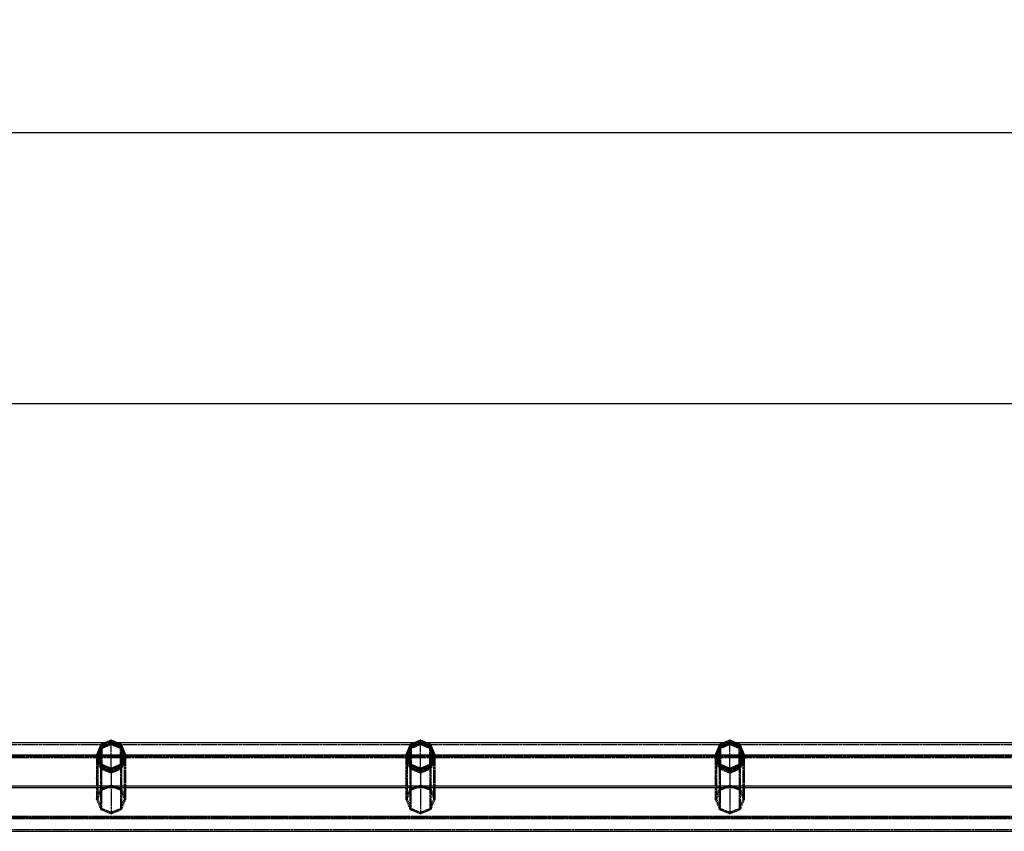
# Model space of a CAD drawing. Extents: x 551880 to 585869, y 94458 to 133000.
# Tile 15 of 42: x 572119 to 575461, y 114687 to 117441. Entities that reach past the tile are written whole.
import ezdxf

# ---------------------------------------------------------------- set-up
doc = ezdxf.new("R2010")
doc.units = 0
doc.header["$LTSCALE"] = 10
doc.header["$MEASUREMENT"] = 0
doc.linetypes.add('HIDDEN', pattern=[0.375, 0.25, -0.125])
doc.layers.get('0').update_dxf_attribs({"linetype": 'CONTINUOUS'})
doc.layers.get('Defpoints').update_dxf_attribs({"linetype": 'CONTINUOUS'})
for name, color, linetype in [('FORIR', 4, 'CONTINUOUS'), ('G', 3, 'CONTINUOUS'), ('MV', 7, 'CONTINUOUS'), ('S', 7, 'CONTINUOUS'), ('TR', 6, 'HIDDEN')]:
    doc.layers.add(name, color=color, linetype=linetype)
doc.styles.add('PADRAO MTL', font='txt.shx', dxfattribs={"width": 0.8, "oblique": 5})
doc.styles.get("Standard").update_dxf_attribs({"font": 'txt.shx', "width": 0.7, "oblique": 5})
doc.dimstyles.new('1-75', dxfattribs={"dimscale": 75, "dimtxt": 2.5, "dimasz": 2, "dimexe": 2, "dimexo": 2, "dimgap": 2, "dimtad": 1, "dimdec": 0, "dimdsep": 46, "dimtxsty": 'PADRAO MTL', "dimcen": 3, "dimclrd": 1, "dimclre": 1, "dimclrt": 7, "dimadec": 0, "dimazin": 0, "dimtfac": 1, "dimtdec": 0, "dimtmove": 0, "dimatfit": 3, "dimfxl": 1, "dimtfill": 1, "dimtolj": 1, "dimarcsym": 0})

# ---------------------------------------------------------------- blocks, each defined once
blk = doc.blocks.new('3D_INFOM')
blk.add_point((0, 0))
at = {"layer": 'FORIR', "flags": 1}
blk.add_attdef('MARK', (7.6, -4.3), '', height=5.26, dxfattribs=at)
blk = doc.blocks.new('3D_INFOTEXT')
blk.add_point((0, 0))
at = {"flags": 1}
for tag, p in [('MAR_PEZ', (7.2, 4.1)), ('POS_PEZ', (7.6, -4.3)), ('HANDLE', (7, -38.5)), ('LUN_PRO', (7.2, -21.9)), ('NOM_PRO', (7.6, -13.2)), ('MAT_PRO', (7.6, -30.1))]:
    blk.add_attdef(tag, p, '', height=5.26, dxfattribs=at)
blk = doc.blocks.new('*D95')
at = {"layer": 'Defpoints', "color": 0, "transparency": 16777216}
for p in [(568679.6, 116137.5), (568679.6, 116137.5), (583679.6, 116137.5)]:
    blk.add_point(p, dxfattribs=at)
at = {"layer": 'MV', "color": 1, "lineweight": -2, "transparency": 16777216}
blk.add_line((583529.6, 116137.5), (568829.6, 116137.5), dxfattribs=at)
at = {"layer": 'MV', "color": 1, "transparency": 16777216}
for points in [[(568829.6, 116162.5), (568829.6, 116112.5), (568679.6, 116137.5)], [(583529.6, 116162.5), (583529.6, 116112.5), (583679.6, 116137.5)]]:
    blk.add_solid(points, dxfattribs=at)
at = {"layer": 'MV', "color": 7, "transparency": 16777216, "insert": (576179.6, 116381.2), "char_height": 187.5, "attachment_point": 5, "style": 'PADRAO MTL', "bg_fill": 3, "box_fill_scale": 1.25, "bg_fill_color": 256, "bg_fill_true_color": 13158600, "bg_fill_transparency": 0}
blk.add_mtext('\\A1;15000', dxfattribs=at)
blk = doc.blocks.new('*D98')
at = {"layer": 'Defpoints', "color": 0, "transparency": 16777216}
for p in [(551879.6, 117056.9), (551879.6, 116337.5), (585679.6, 116287.5)]:
    blk.add_point(p, dxfattribs=at)
at = {"layer": 'MV', "color": 1, "lineweight": -2, "transparency": 16777216}
for p, q in [((551879.6, 116487.5), (551879.6, 117206.9)), ((585679.6, 116437.5), (585679.6, 117206.9)), ((585529.6, 117056.9), (552029.6, 117056.9))]:
    blk.add_line(p, q, dxfattribs=at)
at = {"layer": 'MV', "color": 1, "transparency": 16777216}
for points in [[(552029.6, 117081.9), (552029.6, 117031.9), (551879.6, 117056.9)], [(585529.6, 117081.9), (585529.6, 117031.9), (585679.6, 117056.9)]]:
    blk.add_solid(points, dxfattribs=at)
at = {"layer": 'MV', "color": 7, "transparency": 16777216, "insert": (568779.6, 117300.6), "char_height": 187.5, "attachment_point": 5, "style": 'PADRAO MTL', "bg_fill": 3, "box_fill_scale": 1.25, "bg_fill_color": 256, "bg_fill_true_color": 13158600, "bg_fill_transparency": 0}
blk.add_mtext('\\A1;33800', dxfattribs=at)

msp = doc.modelspace()

# ---------------------------------------------------------------- linework, layer by layer
at = {"layer": 'G'}
for p, q in [((572406.2, 114986.7), (571403, 114986.7)), ((572413.4, 114976.5), (572429.6, 114982.8)), ((572429.6, 114982.8), (572429.6, 114991.7)), ((572429.6, 114982.8), (572445.8, 114976.5)), ((573456.2, 114986.7), (572453, 114986.7)), ((573463.4, 114976.5), (573479.6, 114982.8)), ((573479.6, 114982.8), (573479.6, 114991.7)), ((573479.6, 114982.8), (573495.8, 114976.5)), ((574506.2, 114986.7), (573503, 114986.7)), ((574513.4, 114976.5), (574529.6, 114982.8)), ((574529.6, 114982.8), (574529.6, 114991.7)), ((574529.6, 114982.8), (574545.8, 114976.5)), ((575556.2, 114986.7), (574553, 114986.7)), ((572386.9, 114944.9), (572394.6, 114963.1)), ((572394.6, 114963.1), (572397.6, 114970.2)), ((572397.6, 114978.4), (572397.6, 114970.2)), ((572397.6, 114970.2), (572413.4, 114976.5)), ((572445.8, 114976.5), (572461.6, 114970.2)), ((572461.6, 114970.2), (572461.6, 114978.4)), ((572461.6, 114970.2), (572464.7, 114963.1)), ((572464.7, 114963.1), (572472.4, 114944.9)), ((573436.9, 114944.9), (573444.6, 114963.1)), ((573444.6, 114963.1), (573447.6, 114970.2)), ((573447.6, 114978.4), (573447.6, 114970.2)), ((573447.6, 114970.2), (573463.4, 114976.5)), ((573495.8, 114976.5), (573511.6, 114970.2)), ((573511.6, 114970.2), (573511.6, 114978.4)), ((573511.6, 114970.2), (573514.7, 114963.1)), ((573514.7, 114963.1), (573522.4, 114944.9)), ((574486.9, 114944.9), (574494.6, 114963.1)), ((574494.6, 114963.1), (574497.6, 114970.2)), ((574497.6, 114978.4), (574497.6, 114970.2)), ((574497.6, 114970.2), (574513.4, 114976.5)), ((574545.8, 114976.5), (574561.6, 114970.2)), ((574561.6, 114970.2), (574561.6, 114978.4)), ((574561.6, 114970.2), (574564.7, 114963.1)), ((574564.7, 114963.1), (574572.4, 114944.9)), ((572379.6, 114944.9), (571429.6, 114944.9)), ((572379.6, 114946.4), (572379.6, 114939)), ((572379.6, 114939), (572386.5, 114922.6)), ((572385.9, 114942.7), (572386.9, 114944.9)), ((572386.5, 114922.6), (572394.3, 114904.2)), ((572472.4, 114944.9), (572386.9, 114944.9)), ((572465, 114904.2), (572472.7, 114922.6)), ((572472.4, 114944.9), (572473.3, 114942.7)), ((572472.7, 114922.6), (572479.6, 114939)), ((572479.6, 114939), (572479.6, 114946.4)), ((573429.6, 114944.9), (572479.6, 114944.9)), ((573429.6, 114946.4), (573429.6, 114939)), ((573429.6, 114939), (573436.5, 114922.6)), ((573435.9, 114942.7), (573436.9, 114944.9)), ((573436.5, 114922.6), (573444.3, 114904.2)), ((573522.4, 114944.9), (573436.9, 114944.9)), ((573515, 114904.2), (573522.7, 114922.6)), ((573522.4, 114944.9), (573523.3, 114942.7)), ((573522.7, 114922.6), (573529.6, 114939)), ((573529.6, 114939), (573529.6, 114946.4)), ((574479.6, 114944.9), (573529.6, 114944.9)), ((574479.6, 114946.4), (574479.6, 114939)), ((574479.6, 114939), (574486.5, 114922.6)), ((574485.9, 114942.7), (574486.9, 114944.9)), ((574486.5, 114922.6), (574494.3, 114904.2)), ((574572.4, 114944.9), (574486.9, 114944.9)), ((574565, 114904.2), (574572.7, 114922.6)), ((574572.4, 114944.9), (574573.3, 114942.7)), ((574572.7, 114922.6), (574579.6, 114939)), ((574579.6, 114939), (574579.6, 114946.4)), ((575529.6, 114944.9), (574579.6, 114944.9)), ((572394.3, 114904.2), (572394.3, 114911.1)), ((572394.3, 114904.2), (572411.9, 114896.9)), ((572411.9, 114896.9), (572429.6, 114889.6)), ((572429.6, 114889.6), (572447.4, 114896.9)), ((572429.6, 114896.4), (572429.6, 114889.6)), ((572447.4, 114896.9), (572465, 114904.2)), ((572465, 114911.1), (572465, 114904.2)), ((573444.3, 114904.2), (573444.3, 114911.1)), ((573444.3, 114904.2), (573461.9, 114896.9)), ((573461.9, 114896.9), (573479.6, 114889.6)), ((573479.6, 114889.6), (573497.4, 114896.9)), ((573479.6, 114896.4), (573479.6, 114889.6)), ((573497.4, 114896.9), (573515, 114904.2)), ((573515, 114911.1), (573515, 114904.2)), ((574494.3, 114904.2), (574494.3, 114911.1)), ((574494.3, 114904.2), (574511.9, 114896.9)), ((574511.9, 114896.9), (574529.6, 114889.6)), ((574529.6, 114889.6), (574547.4, 114896.9)), ((574529.6, 114896.4), (574529.6, 114889.6)), ((574547.4, 114896.9), (574565, 114904.2)), ((574565, 114911.1), (574565, 114904.2)), ((585379.6, 114839.8), (568680.6, 114839.8)), ((585423.6, 114732.9), (567435.6, 114732.9)), ((567329.6, 114686.8), (585529.6, 114686.8))]:
    msp.add_line(p, q, dxfattribs=at)
at = {"layer": 'S'}
for p, q in [((572429.6, 114996.4), (572394.3, 114981.8)), ((572429.6, 114991.7), (572397.6, 114978.4)), ((572465, 114981.8), (572429.6, 114996.4)), ((572461.6, 114978.4), (572429.6, 114991.7)), ((573479.6, 114996.4), (573444.3, 114981.8)), ((573479.6, 114991.7), (573447.6, 114978.4)), ((573515, 114981.8), (573479.6, 114996.4)), ((573511.6, 114978.4), (573479.6, 114991.7)), ((574529.6, 114996.4), (574494.3, 114981.8)), ((574529.6, 114991.7), (574497.6, 114978.4)), ((574565, 114981.8), (574529.6, 114996.4)), ((574561.6, 114978.4), (574529.6, 114991.7)), ((572394.3, 114981.8), (572379.6, 114946.4)), ((572397.6, 114978.4), (572384.4, 114946.4)), ((572474.9, 114946.4), (572461.6, 114978.4)), ((572479.6, 114946.4), (572465, 114981.8)), ((573444.3, 114981.8), (573429.6, 114946.4)), ((573447.6, 114978.4), (573434.4, 114946.4)), ((573524.9, 114946.4), (573511.6, 114978.4)), ((573529.6, 114946.4), (573515, 114981.8)), ((574494.3, 114981.8), (574479.6, 114946.4)), ((574497.6, 114978.4), (574484.4, 114946.4)), ((574574.9, 114946.4), (574561.6, 114978.4)), ((574579.6, 114946.4), (574565, 114981.8)), ((572394.3, 114911.1), (572379.6, 114946.4)), ((572384.4, 114946.4), (572397.6, 114914.4)), ((572461.6, 114914.4), (572474.9, 114946.4)), ((572479.6, 114946.4), (572465, 114911.1)), ((573444.3, 114911.1), (573429.6, 114946.4)), ((573434.4, 114946.4), (573447.6, 114914.4)), ((573511.6, 114914.4), (573524.9, 114946.4)), ((573529.6, 114946.4), (573515, 114911.1)), ((574494.3, 114911.1), (574479.6, 114946.4)), ((574484.4, 114946.4), (574497.6, 114914.4)), ((574561.6, 114914.4), (574574.9, 114946.4)), ((574579.6, 114946.4), (574565, 114911.1)), ((572429.6, 114896.4), (572394.3, 114911.1)), ((572397.6, 114914.4), (572429.6, 114901.2)), ((572429.6, 114901.2), (572461.6, 114914.4)), ((572465, 114911.1), (572429.6, 114896.4)), ((573479.6, 114896.4), (573444.3, 114911.1)), ((573447.6, 114914.4), (573479.6, 114901.2)), ((573479.6, 114901.2), (573511.6, 114914.4)), ((573515, 114911.1), (573479.6, 114896.4)), ((574529.6, 114896.4), (574494.3, 114911.1)), ((574497.6, 114914.4), (574529.6, 114901.2)), ((574529.6, 114901.2), (574561.6, 114914.4)), ((574565, 114911.1), (574529.6, 114896.4))]:
    msp.add_line(p, q, dxfattribs=at)
at = {"layer": 'TR'}
for p, q in [((572401.9, 114976.5), (572422.6, 114984.5)), ((572453, 114986.7), (572406.2, 114986.7)), ((572422.6, 114983.3), (572416, 114980.4)), ((572422.6, 114984.5), (572429.5, 114986.7)), ((572429.3, 114986.7), (572422.6, 114983.3)), ((572429.3, 114986.7), (572429.5, 114986.7)), ((572429.3, 114986.7), (572429.9, 114986.7)), ((572429.5, 114986.7), (572429.3, 114986.7)), ((572429.5, 114986.7), (572429.6, 114986.8)), ((572429.7, 114986.7), (572429.5, 114986.7)), ((572429.6, 114991.7), (572429.6, 114996.4)), ((572429.6, 114986.8), (572429.7, 114986.7)), ((572429.6, 114981.3), (572429.6, 114982.8)), ((572429.7, 114986.7), (572429.9, 114986.7)), ((572429.7, 114986.7), (572436.7, 114984.5)), ((572429.9, 114986.7), (572429.7, 114986.7)), ((572436.7, 114983.3), (572429.9, 114986.7)), ((572436.7, 114984.5), (572457.3, 114976.5)), ((572443.2, 114980.4), (572436.7, 114983.3)), ((573451.9, 114976.5), (573472.6, 114984.5)), ((573503, 114986.7), (573456.2, 114986.7)), ((573472.6, 114983.3), (573466, 114980.4)), ((573472.6, 114984.5), (573479.5, 114986.7)), ((573479.3, 114986.7), (573472.6, 114983.3)), ((573479.3, 114986.7), (573479.6, 114986.8)), ((573479.5, 114986.7), (573479.3, 114986.7)), ((573479.3, 114986.7), (573479.9, 114986.7)), ((573479.7, 114986.7), (573479.5, 114986.7)), ((573479.6, 114991.7), (573479.6, 114996.4)), ((573479.6, 114986.8), (573479.9, 114986.7)), ((573479.6, 114981.3), (573479.6, 114982.8)), ((573479.7, 114986.7), (573486.7, 114984.5)), ((573479.9, 114986.7), (573479.7, 114986.7)), ((573486.7, 114983.3), (573479.9, 114986.7)), ((573486.7, 114984.5), (573507.3, 114976.5)), ((573493.2, 114980.4), (573486.7, 114983.3)), ((574501.9, 114976.5), (574522.6, 114984.5)), ((574553, 114986.7), (574506.2, 114986.7)), ((574522.6, 114983.3), (574516, 114980.4)), ((574522.6, 114984.5), (574529.5, 114986.7)), ((574529.3, 114986.7), (574522.6, 114983.3)), ((574529.3, 114986.7), (574529.5, 114986.7)), ((574529.5, 114986.7), (574529.3, 114986.7)), ((574529.3, 114986.7), (574529.9, 114986.7)), ((574529.5, 114986.7), (574529.6, 114986.8)), ((574529.7, 114986.7), (574529.5, 114986.7)), ((574529.6, 114991.7), (574529.6, 114996.4)), ((574529.6, 114986.8), (574529.7, 114986.7)), ((574529.6, 114981.3), (574529.6, 114982.8)), ((574529.7, 114986.7), (574529.9, 114986.7)), ((574529.7, 114986.7), (574536.7, 114984.5)), ((574529.9, 114986.7), (574529.7, 114986.7)), ((574536.7, 114983.3), (574529.9, 114986.7)), ((574536.7, 114984.5), (574557.3, 114976.5)), ((574543.2, 114980.4), (574536.7, 114983.3)), ((572393.7, 114980.4), (571415.6, 114980.4)), ((572382.1, 114944.9), (572389.8, 114963.1)), ((572389.8, 114959.8), (572384.4, 114946.4)), ((572394.6, 114959.8), (572386.9, 114940.7)), ((572389.8, 114963.1), (572394.3, 114973.4)), ((572394.3, 114970.9), (572389.8, 114959.8)), ((572423.5, 114980.4), (572393.7, 114980.4)), ((572394.3, 114973.4), (572394.3, 114981.8)), ((572394.3, 114973.4), (572401.9, 114976.5)), ((572401.9, 114974.2), (572394.3, 114970.9)), ((572394.3, 114970.9), (572394.3, 114911.1)), ((572397.6, 114967.4), (572394.6, 114959.8)), ((572413.4, 114974.2), (572397.6, 114967.4)), ((572397.6, 114967.4), (572397.6, 114914.4)), ((572416, 114980.4), (572401.9, 114974.2)), ((572427.5, 114980.4), (572413.4, 114974.2)), ((572435.7, 114980.4), (572423.5, 114980.4)), ((572429.6, 114981.3), (572427.5, 114980.4)), ((572431.8, 114980.4), (572429.6, 114981.3)), ((572429.6, 114980.4), (572429.6, 114981.3)), ((572429.6, 114901.2), (572429.6, 114980.4)), ((572445.8, 114974.2), (572431.8, 114980.4)), ((572465.6, 114980.4), (572435.7, 114980.4)), ((572457.3, 114974.2), (572443.2, 114980.4)), ((572461.6, 114967.4), (572445.8, 114974.2)), ((572457.3, 114976.5), (572465, 114973.4)), ((572465, 114970.9), (572457.3, 114974.2)), ((572464.7, 114959.8), (572461.6, 114967.4)), ((572461.6, 114914.4), (572461.6, 114967.4)), ((572472.4, 114940.7), (572464.7, 114959.8)), ((572465, 114981.8), (572465, 114973.4)), ((572465, 114973.4), (572469.4, 114963.1)), ((572465, 114911.1), (572465, 114970.9)), ((572469.4, 114959.8), (572465, 114970.9)), ((573443.7, 114980.4), (572465.6, 114980.4)), ((572469.4, 114963.1), (572477.1, 114944.9)), ((572474.8, 114946.4), (572469.4, 114959.8)), ((573432.1, 114944.9), (573439.8, 114963.1)), ((573439.8, 114959.8), (573434.4, 114946.4)), ((573444.6, 114959.8), (573436.9, 114940.7)), ((573439.8, 114963.1), (573444.3, 114973.4)), ((573444.3, 114970.9), (573439.8, 114959.8)), ((573473.5, 114980.4), (573443.7, 114980.4)), ((573444.3, 114973.4), (573444.3, 114981.8)), ((573444.3, 114973.4), (573451.9, 114976.5)), ((573451.9, 114974.2), (573444.3, 114970.9)), ((573444.3, 114970.9), (573444.3, 114911.1)), ((573447.6, 114967.4), (573444.6, 114959.8)), ((573463.4, 114974.2), (573447.6, 114967.4)), ((573447.6, 114967.4), (573447.6, 114914.4)), ((573466, 114980.4), (573451.9, 114974.2)), ((573477.5, 114980.4), (573463.4, 114974.2)), ((573485.7, 114980.4), (573473.5, 114980.4)), ((573479.6, 114981.3), (573477.5, 114980.4)), ((573481.8, 114980.4), (573479.6, 114981.3)), ((573479.6, 114980.4), (573479.6, 114981.3)), ((573479.6, 114901.2), (573479.6, 114980.4)), ((573495.8, 114974.2), (573481.8, 114980.4)), ((573515.6, 114980.4), (573485.7, 114980.4)), ((573507.3, 114974.2), (573493.2, 114980.4)), ((573511.6, 114967.4), (573495.8, 114974.2)), ((573507.3, 114976.5), (573515, 114973.4)), ((573515, 114970.9), (573507.3, 114974.2)), ((573514.7, 114959.8), (573511.6, 114967.4)), ((573511.6, 114914.4), (573511.6, 114967.4)), ((573522.4, 114940.7), (573514.7, 114959.8)), ((573515, 114981.8), (573515, 114973.4)), ((573515, 114973.4), (573519.4, 114963.1)), ((573515, 114911.1), (573515, 114970.9)), ((573519.4, 114959.8), (573515, 114970.9)), ((574493.7, 114980.4), (573515.6, 114980.4)), ((573519.4, 114963.1), (573527.1, 114944.9)), ((573524.8, 114946.4), (573519.4, 114959.8)), ((574482.1, 114944.9), (574489.8, 114963.1)), ((574489.8, 114959.8), (574484.4, 114946.4)), ((574494.6, 114959.8), (574486.9, 114940.7)), ((574489.8, 114963.1), (574494.3, 114973.4)), ((574494.3, 114970.9), (574489.8, 114959.8)), ((574523.5, 114980.4), (574493.7, 114980.4)), ((574494.3, 114973.4), (574494.3, 114981.8)), ((574494.3, 114973.4), (574501.9, 114976.5)), ((574501.9, 114974.2), (574494.3, 114970.9)), ((574494.3, 114970.9), (574494.3, 114911.1)), ((574497.6, 114967.4), (574494.6, 114959.8)), ((574513.4, 114974.2), (574497.6, 114967.4)), ((574497.6, 114967.4), (574497.6, 114914.4)), ((574516, 114980.4), (574501.9, 114974.2)), ((574527.5, 114980.4), (574513.4, 114974.2)), ((574535.7, 114980.4), (574523.5, 114980.4)), ((574529.6, 114981.3), (574527.5, 114980.4)), ((574531.8, 114980.4), (574529.6, 114981.3)), ((574529.6, 114980.4), (574529.6, 114981.3)), ((574529.6, 114901.2), (574529.6, 114980.4)), ((574545.8, 114974.2), (574531.8, 114980.4)), ((574565.6, 114980.4), (574535.7, 114980.4)), ((574557.3, 114974.2), (574543.2, 114980.4)), ((574561.6, 114967.4), (574545.8, 114974.2)), ((574557.3, 114976.5), (574565, 114973.4)), ((574565, 114970.9), (574557.3, 114974.2)), ((574564.7, 114959.8), (574561.6, 114967.4)), ((574561.6, 114914.4), (574561.6, 114967.4)), ((574572.4, 114940.7), (574564.7, 114959.8)), ((574565, 114981.8), (574565, 114973.4)), ((574565, 114973.4), (574569.4, 114963.1)), ((574565, 114911.1), (574565, 114970.9)), ((574569.4, 114959.8), (574565, 114970.9)), ((575543.7, 114980.4), (574565.6, 114980.4)), ((574569.4, 114963.1), (574577.1, 114944.9)), ((574574.8, 114946.4), (574569.4, 114959.8)), ((585423.5, 114940.7), (567435.7, 114940.7)), ((585419.8, 114940.4), (567439.4, 114940.4)), ((572380.8, 114936.3), (571428.5, 114936.3)), ((572379.6, 114939), (572382.1, 114944.9)), ((572384.4, 114944.9), (572379.6, 114944.9)), ((572380.5, 114936.8), (572379.6, 114934.6)), ((572386.5, 114917.6), (572379.6, 114934.6)), ((572379.6, 114934.6), (572379.6, 114796)), ((572382.1, 114940.7), (572380.5, 114936.8)), ((572388.6, 114936.3), (572380.8, 114936.3)), ((572384.4, 114946.3), (572382.1, 114940.7)), ((572384.4, 114946.4), (572384.4, 114946.3)), ((572384.4, 114946.4), (572384.4, 114939)), ((572385, 114944.9), (572384.4, 114944.9)), ((572384.4, 114939), (572385.9, 114942.7)), ((572386.8, 114940.6), (572384.4, 114934.6)), ((572384.4, 114939), (572391.3, 114922.6)), ((572391.3, 114917.6), (572384.4, 114934.6)), ((572384.4, 114934.6), (572384.4, 114927.7)), ((572384.4, 114927.7), (572384.4, 114796)), ((572386.9, 114944.9), (572385, 114944.9)), ((572394.3, 114898.8), (572386.5, 114917.6)), ((572386.9, 114940.7), (572386.8, 114940.6)), ((572470.7, 114936.3), (572388.6, 114936.3)), ((572391.3, 114922.6), (572397.6, 114907.5)), ((572397.3, 114902.9), (572391.3, 114917.6)), ((572461.6, 114907.5), (572467.9, 114922.6)), ((572467.9, 114917.6), (572461.9, 114902.9)), ((572472.7, 114917.6), (572465, 114898.8)), ((572467.9, 114922.6), (572474.9, 114939)), ((572474.9, 114934.6), (572467.9, 114917.6)), ((572478.5, 114936.3), (572470.7, 114936.3)), ((572474.3, 114944.9), (572472.4, 114944.9)), ((572472.4, 114940.6), (572472.4, 114940.7)), ((572474.9, 114934.6), (572472.4, 114940.6)), ((572479.6, 114934.6), (572472.7, 114917.6)), ((572473.3, 114942.7), (572474.9, 114939)), ((572474.9, 114944.9), (572474.3, 114944.9)), ((572474.9, 114946.3), (572474.8, 114946.4)), ((572474.9, 114939), (572474.9, 114946.4)), ((572477.1, 114940.7), (572474.9, 114946.3)), ((572479.6, 114944.9), (572474.9, 114944.9)), ((572474.9, 114927.7), (572474.9, 114934.6)), ((572474.9, 114796), (572474.9, 114927.7)), ((572477.1, 114944.9), (572479.6, 114939)), ((572478.7, 114936.8), (572477.1, 114940.7)), ((573430.8, 114936.3), (572478.5, 114936.3)), ((572479.6, 114934.6), (572478.7, 114936.8)), ((572479.6, 114796), (572479.6, 114934.6)), ((573429.6, 114939), (573432.1, 114944.9)), ((573434.4, 114944.9), (573429.6, 114944.9)), ((573430.5, 114936.8), (573429.6, 114934.6)), ((573436.5, 114917.6), (573429.6, 114934.6)), ((573429.6, 114934.6), (573429.6, 114796)), ((573432.1, 114940.7), (573430.5, 114936.8)), ((573438.6, 114936.3), (573430.8, 114936.3)), ((573434.4, 114946.3), (573432.1, 114940.7)), ((573434.4, 114946.4), (573434.4, 114946.3)), ((573434.4, 114946.4), (573434.4, 114939)), ((573435, 114944.9), (573434.4, 114944.9)), ((573434.4, 114939), (573435.9, 114942.7)), ((573436.8, 114940.6), (573434.4, 114934.6)), ((573434.4, 114939), (573441.3, 114922.6)), ((573441.3, 114917.6), (573434.4, 114934.6)), ((573434.4, 114934.6), (573434.4, 114927.7)), ((573434.4, 114927.7), (573434.4, 114796)), ((573436.9, 114944.9), (573435, 114944.9)), ((573444.3, 114898.8), (573436.5, 114917.6)), ((573436.9, 114940.7), (573436.8, 114940.6)), ((573520.7, 114936.3), (573438.6, 114936.3)), ((573441.3, 114922.6), (573447.6, 114907.5)), ((573447.3, 114902.9), (573441.3, 114917.6)), ((573511.6, 114907.5), (573517.9, 114922.6)), ((573517.9, 114917.6), (573511.9, 114902.9)), ((573522.7, 114917.6), (573515, 114898.8)), ((573517.9, 114922.6), (573524.9, 114939)), ((573524.9, 114934.6), (573517.9, 114917.6)), ((573528.5, 114936.3), (573520.7, 114936.3)), ((573524.3, 114944.9), (573522.4, 114944.9)), ((573522.4, 114940.6), (573522.4, 114940.7)), ((573524.9, 114934.6), (573522.4, 114940.6)), ((573529.6, 114934.6), (573522.7, 114917.6)), ((573523.3, 114942.7), (573524.9, 114939)), ((573524.9, 114944.9), (573524.3, 114944.9)), ((573524.9, 114946.3), (573524.8, 114946.4)), ((573524.9, 114939), (573524.9, 114946.4)), ((573527.1, 114940.7), (573524.9, 114946.3)), ((573529.6, 114944.9), (573524.9, 114944.9)), ((573524.9, 114927.7), (573524.9, 114934.6)), ((573524.9, 114796), (573524.9, 114927.7)), ((573527.1, 114944.9), (573529.6, 114939)), ((573528.7, 114936.8), (573527.1, 114940.7)), ((574480.8, 114936.3), (573528.5, 114936.3)), ((573529.6, 114934.6), (573528.7, 114936.8)), ((573529.6, 114796), (573529.6, 114934.6)), ((574479.6, 114939), (574482.1, 114944.9)), ((574484.4, 114944.9), (574479.6, 114944.9)), ((574480.5, 114936.8), (574479.6, 114934.6)), ((574486.5, 114917.6), (574479.6, 114934.6)), ((574479.6, 114934.6), (574479.6, 114796)), ((574482.1, 114940.7), (574480.5, 114936.8)), ((574488.6, 114936.3), (574480.8, 114936.3)), ((574484.4, 114946.3), (574482.1, 114940.7)), ((574484.4, 114946.4), (574484.4, 114946.3)), ((574484.4, 114946.4), (574484.4, 114939)), ((574485, 114944.9), (574484.4, 114944.9)), ((574484.4, 114939), (574485.9, 114942.7)), ((574486.8, 114940.6), (574484.4, 114934.6)), ((574484.4, 114939), (574491.3, 114922.6)), ((574491.3, 114917.6), (574484.4, 114934.6)), ((574484.4, 114934.6), (574484.4, 114927.7)), ((574484.4, 114927.7), (574484.4, 114796)), ((574486.9, 114944.9), (574485, 114944.9)), ((574494.3, 114898.8), (574486.5, 114917.6)), ((574486.9, 114940.7), (574486.8, 114940.6)), ((574570.7, 114936.3), (574488.6, 114936.3)), ((574491.3, 114922.6), (574497.6, 114907.5)), ((574497.3, 114902.9), (574491.3, 114917.6)), ((574561.6, 114907.5), (574567.9, 114922.6)), ((574567.9, 114917.6), (574561.9, 114902.9)), ((574572.7, 114917.6), (574565, 114898.8)), ((574567.9, 114922.6), (574574.9, 114939)), ((574574.9, 114934.6), (574567.9, 114917.6)), ((574578.5, 114936.3), (574570.7, 114936.3)), ((574574.3, 114944.9), (574572.4, 114944.9)), ((574572.4, 114940.6), (574572.4, 114940.7)), ((574574.9, 114934.6), (574572.4, 114940.6)), ((574579.6, 114934.6), (574572.7, 114917.6)), ((574573.3, 114942.7), (574574.9, 114939)), ((574574.9, 114944.9), (574574.3, 114944.9)), ((574574.9, 114946.3), (574574.8, 114946.4)), ((574574.9, 114939), (574574.9, 114946.4)), ((574577.1, 114940.7), (574574.9, 114946.3)), ((574579.6, 114944.9), (574574.9, 114944.9)), ((574574.9, 114927.7), (574574.9, 114934.6)), ((574574.9, 114796), (574574.9, 114927.7)), ((574577.1, 114944.9), (574579.6, 114939)), ((574578.7, 114936.8), (574577.1, 114940.7)), ((575530.8, 114936.3), (574578.5, 114936.3)), ((574579.6, 114934.6), (574578.7, 114936.8)), ((574579.6, 114796), (574579.6, 114934.6)), ((572394.3, 114904.2), (572394.3, 114898.8)), ((572411.9, 114891.4), (572394.3, 114898.8)), ((572394.3, 114761.2), (572394.3, 114898.8)), ((572397.6, 114902.2), (572397.3, 114902.9)), ((572397.6, 114907.5), (572397.6, 114914.4)), ((572397.6, 114907.5), (572423.3, 114896.9)), ((572397.6, 114907.5), (572397.6, 114902.8)), ((572397.6, 114902.8), (572397.6, 114902.2)), ((572397.6, 114764.5), (572397.6, 114902.2)), ((572423.3, 114891.4), (572397.6, 114902.2)), ((572429.6, 114884), (572411.9, 114891.4)), ((572423.3, 114896.9), (572429.6, 114894.4)), ((572429.6, 114888.8), (572423.3, 114891.4)), ((572429.6, 114901.2), (572429.6, 114896.4)), ((572429.6, 114894.4), (572435.9, 114896.9)), ((572447.4, 114891.4), (572429.6, 114884)), ((572435.9, 114891.4), (572429.6, 114888.8)), ((572429.6, 114888.8), (572429.6, 114889.6)), ((572429.6, 114888.8), (572429.6, 114884)), ((572429.6, 114884), (572429.6, 114888.8)), ((572429.6, 114884), (572429.6, 114746.6)), ((572435.9, 114896.9), (572461.6, 114907.5)), ((572461.6, 114902.2), (572435.9, 114891.4)), ((572465, 114898.8), (572447.4, 114891.4)), ((572461.6, 114914.4), (572461.6, 114907.5)), ((572461.6, 114902.8), (572461.6, 114907.5)), ((572461.9, 114902.9), (572461.6, 114902.2)), ((572461.6, 114902.2), (572461.6, 114902.8)), ((572461.6, 114902.2), (572461.6, 114764.5)), ((572465, 114898.8), (572465, 114904.2)), ((572465, 114898.8), (572465, 114761.2)), ((573444.3, 114904.2), (573444.3, 114898.8)), ((573461.9, 114891.4), (573444.3, 114898.8)), ((573444.3, 114761.2), (573444.3, 114898.8)), ((573447.6, 114902.2), (573447.3, 114902.9)), ((573447.6, 114907.5), (573447.6, 114914.4)), ((573447.6, 114907.5), (573473.3, 114896.9)), ((573447.6, 114907.5), (573447.6, 114902.8)), ((573447.6, 114902.8), (573447.6, 114902.2)), ((573447.6, 114764.5), (573447.6, 114902.2)), ((573473.3, 114891.4), (573447.6, 114902.2)), ((573479.6, 114884), (573461.9, 114891.4)), ((573473.3, 114896.9), (573479.6, 114894.4)), ((573479.6, 114888.8), (573473.3, 114891.4)), ((573479.6, 114901.2), (573479.6, 114896.4)), ((573479.6, 114894.4), (573485.9, 114896.9)), ((573497.4, 114891.4), (573479.6, 114884)), ((573485.9, 114891.4), (573479.6, 114888.8)), ((573479.6, 114888.8), (573479.6, 114889.6)), ((573479.6, 114888.8), (573479.6, 114884)), ((573479.6, 114884), (573479.6, 114746.6)), ((573485.9, 114896.9), (573511.6, 114907.5)), ((573511.6, 114902.2), (573485.9, 114891.4)), ((573515, 114898.8), (573497.4, 114891.4)), ((573511.6, 114914.4), (573511.6, 114907.5)), ((573511.6, 114902.8), (573511.6, 114907.5)), ((573511.9, 114902.9), (573511.6, 114902.2)), ((573511.6, 114902.2), (573511.6, 114902.8)), ((573511.6, 114902.2), (573511.6, 114764.5)), ((573515, 114898.8), (573515, 114904.2)), ((573515, 114898.8), (573515, 114761.2)), ((574494.3, 114904.2), (574494.3, 114898.8)), ((574511.9, 114891.4), (574494.3, 114898.8)), ((574494.3, 114761.2), (574494.3, 114898.8)), ((574497.6, 114902.2), (574497.3, 114902.9)), ((574497.6, 114907.5), (574497.6, 114914.4)), ((574497.6, 114907.5), (574523.3, 114896.9)), ((574497.6, 114907.5), (574497.6, 114902.8)), ((574497.6, 114902.8), (574497.6, 114902.2)), ((574497.6, 114764.5), (574497.6, 114902.2)), ((574523.3, 114891.4), (574497.6, 114902.2)), ((574529.6, 114884), (574511.9, 114891.4)), ((574523.3, 114896.9), (574529.6, 114894.4)), ((574529.6, 114888.8), (574523.3, 114891.4)), ((574529.6, 114901.2), (574529.6, 114896.4)), ((574529.6, 114894.4), (574535.9, 114896.9)), ((574547.4, 114891.4), (574529.6, 114884)), ((574535.9, 114891.4), (574529.6, 114888.8)), ((574529.6, 114888.8), (574529.6, 114889.6)), ((574529.6, 114888.8), (574529.6, 114884)), ((574529.6, 114884), (574529.6, 114746.6)), ((574535.9, 114896.9), (574561.6, 114907.5)), ((574561.6, 114902.2), (574535.9, 114891.4)), ((574565, 114898.8), (574547.4, 114891.4)), ((574561.6, 114914.4), (574561.6, 114907.5)), ((574561.6, 114902.8), (574561.6, 114907.5)), ((574561.9, 114902.9), (574561.6, 114902.2)), ((574561.6, 114902.2), (574561.6, 114902.8)), ((574561.6, 114902.2), (574561.6, 114764.5)), ((574565, 114898.8), (574565, 114904.2)), ((574565, 114898.8), (574565, 114761.2)), ((585379.6, 114839.7), (567479.6, 114839.7)), ((585379.6, 114833.8), (567479.6, 114833.8)), ((583678.9, 114833.9), (568681.2, 114833.9)), ((572382.1, 114802), (572389.8, 114820.2)), ((572386.9, 114802), (572394.6, 114820.2)), ((572389.8, 114820.2), (572394.3, 114830.4)), ((572394.3, 114830.4), (572401.9, 114833.5)), ((572394.6, 114820.2), (572397.6, 114827.2)), ((572397.6, 114827.2), (572413.4, 114833.5)), ((572401.9, 114833.5), (572422.6, 114841.5)), ((572413.4, 114833.5), (572429.6, 114839.8)), ((572422.6, 114841.5), (572429.5, 114843.8)), ((572429.5, 114843.8), (572429.6, 114843.8)), ((572429.5, 114843.8), (572429.7, 114843.8)), ((572429.6, 114843.8), (572429.7, 114843.8)), ((572429.6, 114839.8), (572445.8, 114833.5)), ((572429.7, 114843.8), (572436.7, 114841.5)), ((572436.7, 114841.5), (572457.3, 114833.5)), ((572445.8, 114833.5), (572461.6, 114827.2)), ((572457.3, 114833.5), (572465, 114830.4)), ((572461.6, 114827.2), (572464.7, 114820.2)), ((572464.7, 114820.2), (572472.4, 114802)), ((572465, 114830.4), (572469.4, 114820.2)), ((572469.4, 114820.2), (572477.1, 114802)), ((573432.1, 114802), (573439.8, 114820.2)), ((573436.9, 114802), (573444.6, 114820.2)), ((573439.8, 114820.2), (573444.3, 114830.4)), ((573444.3, 114830.4), (573451.9, 114833.5)), ((573444.6, 114820.2), (573447.6, 114827.2)), ((573447.6, 114827.2), (573463.4, 114833.5)), ((573451.9, 114833.5), (573472.6, 114841.5)), ((573463.4, 114833.5), (573479.6, 114839.8)), ((573472.6, 114841.5), (573479.5, 114843.8)), ((573479.5, 114843.8), (573479.6, 114843.8)), ((573479.5, 114843.8), (573479.7, 114843.8)), ((573479.6, 114843.8), (573479.7, 114843.8)), ((573479.6, 114839.8), (573495.8, 114833.5)), ((573479.7, 114843.8), (573486.7, 114841.5)), ((573486.7, 114841.5), (573507.3, 114833.5)), ((573495.8, 114833.5), (573511.6, 114827.2)), ((573507.3, 114833.5), (573515, 114830.4)), ((573511.6, 114827.2), (573514.7, 114820.2)), ((573514.7, 114820.2), (573522.4, 114802)), ((573515, 114830.4), (573519.4, 114820.2)), ((573519.4, 114820.2), (573527.1, 114802)), ((574482.1, 114802), (574489.8, 114820.2)), ((574486.9, 114802), (574494.6, 114820.2)), ((574489.8, 114820.2), (574494.3, 114830.4)), ((574494.3, 114830.4), (574501.9, 114833.5)), ((574494.6, 114820.2), (574497.6, 114827.2)), ((574497.6, 114827.2), (574513.4, 114833.5)), ((574501.9, 114833.5), (574522.6, 114841.5)), ((574513.4, 114833.5), (574529.6, 114839.8)), ((574522.6, 114841.5), (574529.5, 114843.8)), ((574529.5, 114843.8), (574529.6, 114843.8)), ((574529.5, 114843.8), (574529.7, 114843.8)), ((574529.6, 114843.8), (574529.7, 114843.8)), ((574529.6, 114839.8), (574545.8, 114833.5)), ((574529.7, 114843.8), (574536.7, 114841.5)), ((574536.7, 114841.5), (574557.3, 114833.5)), ((574545.8, 114833.5), (574561.6, 114827.2)), ((574557.3, 114833.5), (574565, 114830.4)), ((574561.6, 114827.2), (574564.7, 114820.2)), ((574564.7, 114820.2), (574572.4, 114802)), ((574565, 114830.4), (574569.4, 114820.2)), ((574569.4, 114820.2), (574577.1, 114802)), ((572379.6, 114796), (572382.1, 114802)), ((572379.6, 114796), (572386.5, 114779.6)), ((572384.4, 114796), (572386.9, 114802)), ((572384.4, 114796), (572391.3, 114779.6)), ((572467.9, 114779.6), (572474.9, 114796)), ((572472.4, 114802), (572474.9, 114796)), ((572472.7, 114779.6), (572479.6, 114796)), ((572477.1, 114802), (572479.6, 114796)), ((573429.6, 114796), (573432.1, 114802)), ((573429.6, 114796), (573436.5, 114779.6)), ((573434.4, 114796), (573436.9, 114802)), ((573434.4, 114796), (573441.3, 114779.6)), ((573517.9, 114779.6), (573524.9, 114796)), ((573522.4, 114802), (573524.9, 114796)), ((573522.7, 114779.6), (573529.6, 114796)), ((573527.1, 114802), (573529.6, 114796)), ((574479.6, 114796), (574482.1, 114802)), ((574479.6, 114796), (574486.5, 114779.6)), ((574484.4, 114796), (574486.9, 114802)), ((574484.4, 114796), (574491.3, 114779.6)), ((574567.9, 114779.6), (574574.9, 114796)), ((574572.4, 114802), (574574.9, 114796)), ((574572.7, 114779.6), (574579.6, 114796)), ((574577.1, 114802), (574579.6, 114796)), ((572386.5, 114779.6), (572394.3, 114761.2)), ((572391.3, 114779.6), (572397.6, 114764.5)), ((572394.3, 114761.2), (572411.9, 114754)), ((572397.6, 114764.5), (572423.3, 114754)), ((572411.9, 114754), (572429.6, 114746.6)), ((572423.3, 114754), (572429.6, 114751.4)), ((572429.6, 114751.4), (572435.9, 114754)), ((572429.6, 114746.6), (572447.4, 114754)), ((572435.9, 114754), (572461.6, 114764.5)), ((572447.4, 114754), (572465, 114761.2)), ((572461.6, 114764.5), (572467.9, 114779.6)), ((572465, 114761.2), (572472.7, 114779.6)), ((573436.5, 114779.6), (573444.3, 114761.2)), ((573441.3, 114779.6), (573447.6, 114764.5)), ((573444.3, 114761.2), (573461.9, 114754)), ((573447.6, 114764.5), (573473.3, 114754)), ((573461.9, 114754), (573479.6, 114746.6)), ((573473.3, 114754), (573479.6, 114751.4)), ((573479.6, 114751.4), (573485.9, 114754)), ((573479.6, 114746.6), (573497.4, 114754)), ((573485.9, 114754), (573511.6, 114764.5)), ((573497.4, 114754), (573515, 114761.2)), ((573511.6, 114764.5), (573517.9, 114779.6)), ((573515, 114761.2), (573522.7, 114779.6)), ((574486.5, 114779.6), (574494.3, 114761.2)), ((574491.3, 114779.6), (574497.6, 114764.5)), ((574494.3, 114761.2), (574511.9, 114754)), ((574497.6, 114764.5), (574523.3, 114754)), ((574511.9, 114754), (574529.6, 114746.6)), ((574523.3, 114754), (574529.6, 114751.4)), ((574529.6, 114751.4), (574535.9, 114754)), ((574529.6, 114746.6), (574547.4, 114754)), ((574535.9, 114754), (574561.6, 114764.5)), ((574547.4, 114754), (574565, 114761.2)), ((574561.6, 114764.5), (574567.9, 114779.6)), ((574565, 114761.2), (574572.7, 114779.6)), ((585423.6, 114728.6), (567435.6, 114728.6)), ((585419.9, 114737.3), (567439.3, 114737.3)), ((583578.5, 114733.2), (568781.7, 114733.2)), ((571107.8, 114693.2), (581251.4, 114693.2))]:
    msp.add_line(p, q, dxfattribs=at)

# ---------------------------------------------------------------- block references
for p in [(572429.6, 114996.4), (573479.6, 114996.4), (574529.6, 114996.4), (572429.6, 114944.9), (573479.6, 114944.9), (574529.6, 114944.9), (572379.6, 114866.7), (573429.6, 114866.7), (574479.6, 114866.7), (572429.6, 114843.8), (573479.6, 114843.8), (574529.6, 114843.8)]:
    msp.add_blockref('3D_INFOTEXT', p)
at = {"layer": 'G'}
for p in [(572429.6, 114943), (573479.6, 114943), (574529.6, 114943), (572429.6, 114866.7), (573479.6, 114866.7), (574529.6, 114866.7)]:
    msp.add_blockref('3D_INFOM', p, dxfattribs=at)

# ---------------------------------------------------------------- dimensions: what is measured, and where the dimension line sits
at = {"layer": 'MV'}
dim = msp.add_linear_dim(base=(568679.6, 116137.5), p1=(583679.6, 116137.5), p2=(568679.6, 116137.5), dimstyle='1-75', dxfattribs=at)
dim.commit()
dim.dimension.update_dxf_attribs({"geometry": '*D95', "text_midpoint": (576179.6, 116381.2)})

# ---------------------------------------------------------------- next in the draw order: dimensions: what is measured, and where the dimension line sits
dim = msp.add_linear_dim(base=(551879.6, 117056.9), p1=(585679.6, 116287.5), p2=(551879.6, 116337.5), dimstyle='1-75', dxfattribs=at)
dim.commit()
dim.dimension.update_dxf_attribs({"geometry": '*D98', "text_midpoint": (568779.6, 117300.6)})

doc.saveas('drawing.dxf')
